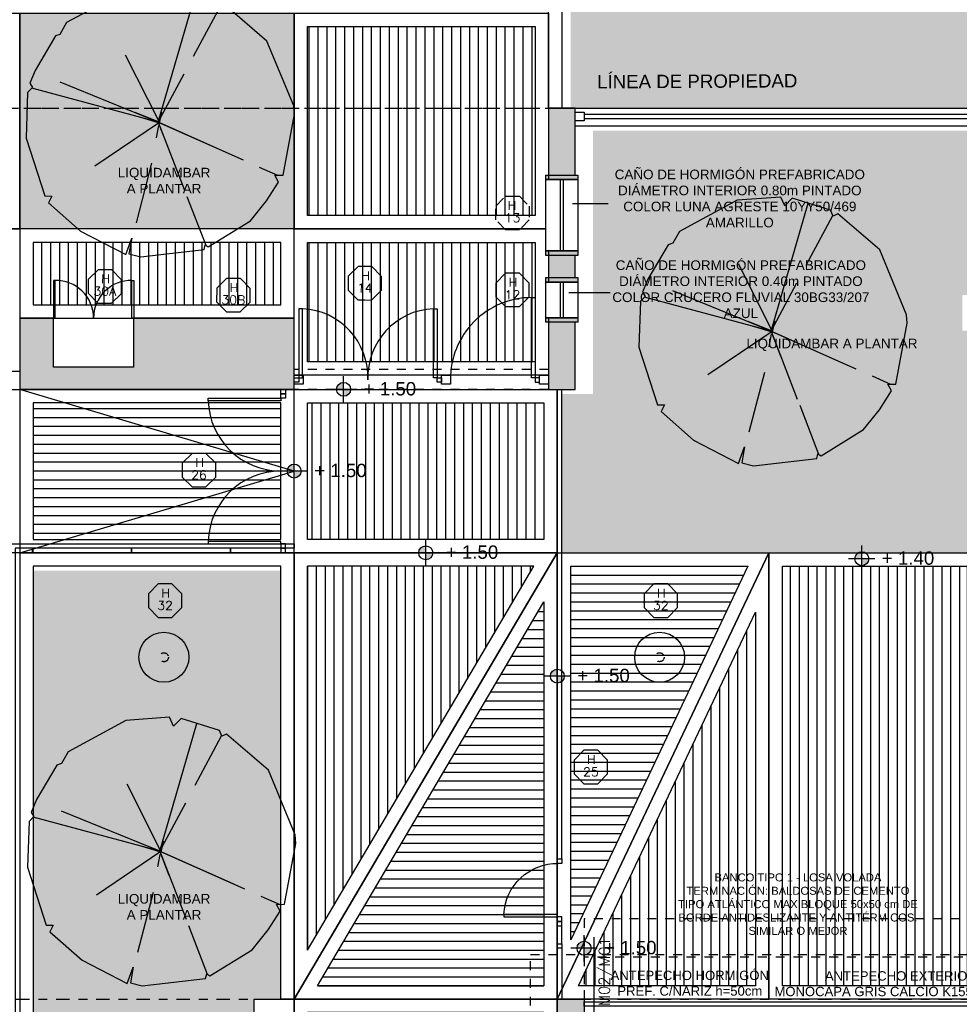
# Model space of a CAD drawing. Header units: metres. Extents: x -4243 to 4656, y 1445 to 4258.
# Tile 14 of 42: x 4456 to 4467, y 1583 to 1594. Entities that reach past the tile are written whole.
import ezdxf
from ezdxf.enums import TextEntityAlignment as Align

# ---------------------------------------------------------------- set-up
doc = ezdxf.new("R2010")
doc.units = ezdxf.units.M
doc.header["$LTSCALE"] = 0.3
doc.set_wipeout_variables(frame=1)
for name, pattern in [('CAIF XREF PLANTAS 603$0$RAYITAS', [0.375, 0.25, -0.125]), ('DASHDOT', [1, 0.5, -0.25, 0, -0.25]), ('HIDDEN', [9.525, 6.35, -3.175]), ('RAYITAS', [0.375, 0.25, -0.125])]:
    doc.linetypes.add(name, pattern=pattern)
for name, color, linetype in [('- 2 rotulo margenes', 7, 'Continuous'), ('0.INA-Luminarias', 7, 'Continuous'), ('A ALUMINIO', 4, 'Continuous'), ('A HATCH MURO ALB', 252, 'Continuous'), ('A HERRERÍA', 4, 'Continuous'), ('A HORMIGON', 6, 'Continuous'), ('A MURO', 1, 'Continuous'), ('A MURO VISTO', 2, 'Continuous'), ('A PAVIMENTO', 253, 'Continuous'), ('A PROYEECIÓN CUBIERTA', 242, 'Continuous'), ('A VEGETACIÓN', 253, 'Continuous'), ('A-ALBA-1', 1, 'Continuous'), ('Alb_MURO', 1, 'Continuous'), ('AREA EDIFICIO', 6, 'Continuous'), ('luminaria ext', 4, 'Continuous'), ('LÍMITE PADRÓN_RETIROS', 241, 'Continuous'), ('TXT', 3, 'Continuous'), ('TXT 1.100', 3, 'Continuous'), ('TXT PLANILLAS', 3, 'Continuous'), ('TXT TERMINACIONES', 3, 'Continuous')]:
    doc.layers.add(name, color=color, linetype=linetype)
doc.layers.add('04 gris', color=252, linetype='Continuous', lineweight=13)
doc.layers.add('A_PAVIMENTO EXT_', color=254, linetype='Continuous', lineweight=9)
doc.styles.add('arial', font='arial.ttf')
doc.styles.add('ROMANS', font='romans', dxfattribs={"height": 2})
doc.styles.get("Standard").update_dxf_attribs({"font": 'arial.ttf'})
doc.styles.add('TXT-ANOT', font='arial.ttf')
pattern_1 = [(90, (0, 0), (-0.1, 9e-17), [])]

# ---------------------------------------------------------------- blocks, each defined once
blk = doc.blocks.new('PORTON')
at = {"layer": 'A HERRERÍA'}
for points in [[(0, 0.952), (0.05, 0.952), (0.05, 1.002), (0, 1.002)], [(0.05, 0.302), (0, 0.302), (0, 0.352), (0.05, 0.352)], [(0.05, 0.38), (0.65, 0.38), (0.65, 0.352), (0.05, 0.352)], [(0.05, 0.252), (0, 0.252), (0, 0.302), (0.05, 0.302)], [(0, 0), (0.05, 0), (0.05, 0.05), (0, 0.05)]]:
    blk.add_lwpolyline(points, close=True, dxfattribs=at)
blk.add_lwpolyline([(0.05, 0.38), (0.05, 0.05), (0, 0.05), (0, 0.352)], dxfattribs=at)
blk.add_arc((0.05, 0.351), 0.601, 2.7633, 91.0594, dxfattribs=at)
blk = doc.blocks.new('H')
at = {"layer": 'A HERRERÍA'}
for points in [[(0.05, 0), (0, 0), (0, -0.05), (0.05, -0.05)], [(0.05, -0.05), (0.09, -0.05), (0.09, -0.95), (0.05, -0.95)]]:
    blk.add_lwpolyline(points, close=True, dxfattribs=at)
blk.add_arc((0.086, -0.036), 0.914, 270.2453, 0.453, dxfattribs=at)
blk = doc.blocks.new('*U519')
at = {"color": 0, "linetype": 'ByBlock', "ltscale": 0.1}
blk.add_lwpolyline([(0, 0.344), (0.119, 0.344), (0.288, 0.175), (0.288, -0.064), (0.119, -0.233), (0, -0.233), (-0.119, -0.233), (-0.288, -0.064), (-0.288, 0.175), (-0.119, 0.344)], close=True, dxfattribs=at)
at = {"color": 0, "style": 'ROMANS', "width": 1.1}
blk.add_text('H', height=0.15, dxfattribs=at).set_placement((-0.088, 0.112))
at = {"color": 0, "linetype": 'ByBlock', "style": 'ROMANS', "width": 1.05}
blk.add_attdef('NRO', text='', height=0.15, dxfattribs=at).set_placement((0, -0.027), align=Align.MIDDLE)
blk = doc.blocks.new('CAIF XREF PLANTA 201$0$A4vp')
at = {"color": 0}
for p, q in [((-0.759, 2.395), (-1.492, 1.962)), ((-0.634, 2.367), (-0.759, 2.395)), ((-0.593, 2.45), (-0.634, 2.367)), ((-0.338, 2.495), (-0.593, 2.45)), ((0.403, 2.519), (-0.338, 2.495)), ((0.473, 2.464), (0.403, 2.519)), ((0.722, 2.478), (0.473, 2.464)), ((1.787, 1.883), (0.722, 2.478)), ((0.075, 0.051), (-0.651, 2.371)), ((-1.492, 1.962), (-2.211, 1.095)), ((0.075, 0.051), (-0.274, 1.989)), ((2.271, 1.233), (1.787, 1.883)), ((0.095, 0.047), (0.802, 1.23)), ((2.174, 1.081), (2.271, 1.233)), ((-2.28, 0.971), (-2.405, 0.183)), ((-2.142, 0.984), (-2.28, 0.971)), ((-2.211, 1.095), (-2.142, 0.984)), ((2.368, 1.04), (2.174, 1.081)), ((2.562, 0.321), (2.368, 1.04)), ((0.075, 0.051), (2.447, 0.743)), ((0.081, 0.029), (-1.243, 0.607)), ((0.067, 0.041), (-0.028, 0.372)), ((0.077, 0.068), (-0.004, 0.507)), ((1.459, 0.155), (2.498, 0.232)), ((2.492, 0.224), (2.562, 0.321)), ((2.575, 0.169), (2.492, 0.224)), ((-2.405, 0.183), (-2.322, -0.757)), ((0.075, 0.051), (-0.73, -1.037)), ((0.069, 0.047), (-0.209, -0.331)), ((0.025, 0.017), (-0.193, -0.071)), ((0.072, 0.021), (0.268, 0.092)), ((0.075, 0.051), (1.091, 0.127)), ((0.075, 0.051), (0.328, -1.653)), ((0.081, 0.029), (0.294, -1.427)), ((2.427, -0.843), (2.575, 0.169)), ((-1.722, -0.609), (-0.631, -0.257)), ((-2.322, -0.757), (-2.004, -0.688)), ((-2.004, -0.688), (-2.28, -0.799)), ((-2.28, -0.799), (-2.209, -1.015)), ((1.677, -1.908), (2.427, -0.843)), ((-2.209, -1.015), (-1.464, -1.933)), ((-0.803, -1.136), (-1.381, -1.917)), ((-1.464, -1.933), (-1.381, -1.905)), ((-1.381, -1.905), (-1.381, -1.974)), ((-1.381, -1.974), (-0.551, -2.375)), ((0.376, -1.978), (0.431, -2.347)), ((0.486, -2.43), (1.553, -2.003)), ((1.553, -2.003), (1.677, -1.908)), ((-0.551, -2.375), (-0.081, -2.43)), ((0.334, -2.43), (0.403, -2.306)), ((0.403, -2.306), (0.486, -2.43)), ((-0.081, -2.43), (0.334, -2.43))]:
    blk.add_line(p, q, dxfattribs=at)
blk = doc.blocks.new('TIPO_MURO')
at = {"linetype": 'Continuous'}
blk.add_line((-1.161, 0), (0, 0), dxfattribs=at)
at = {"style": 'ROMANS', "oblique": 0.1745}
blk.add_attdef('M00', text='', height=0.15, dxfattribs=at).set_placement((-0.606, 0.22), align=Align.TOP_LEFT)
blk = doc.blocks.new('A$C4CB05E78')
at = {"layer": 'TXT PLANILLAS'}
ref = blk.add_blockref('TIPO_MURO', (-11.838, 9.832), dxfattribs=dict(at, xscale=0.8, yscale=0.8, zscale=0.8, rotation=270))
ref.add_attrib('M00', 'M02/M01', dxfattribs={"layer": '0', "height": 0.12, "rotation": 90, "style": 'ROMANS', "oblique": 0.1745}).set_placement((-11.781, 10.76), align=Align.TOP_RIGHT)
blk = doc.blocks.new('A$C255B2852')
at = {"layer": 'TXT TERMINACIONES', "char_height": 0.105, "attachment_point": 5, "style": 'TXT-ANOT'}
for s, width, insert in [('ANTEPECHO HORMIGÓN PREF. C/NARIZ h=50cm', 2.15125, (-10.719, 10.409)), ('ANTEPECHO EXTERIOR\\P MONOCAPA GRIS CALCIO K155 (quimtex)', 3.62963, (-8.351, 10.388))]:
    blk.add_mtext_dynamic_manual_height_columns(s, width=width, gutter_width=0.000625, heights=[0], dxfattribs=dict(at, insert=insert))
blk = doc.blocks.new('NIVEL')
h = blk.add_hatch(color=256)
h.paths.add_polyline_path([(0, 0.078, 0.414214), (-0.078, 0), (0, 0)])
h.paths.add_polyline_path([(0.078, 0), (0, 0), (0, -0.078, 0.414214)])
for p, q in [((0, -0.148), (0, 0.148)), ((0.148, 0), (-0.148, 0))]:
    blk.add_line(p, q)
blk.add_circle((0, 0), 0.0782)
at = {"style": 'arial'}
blk.add_attdef('NIVEL', (0.225, -0.068), '', height=0.15, dxfattribs=at)
blk = doc.blocks.new('H30')
at = {"layer": 'A HERRERÍA'}
for points in [[(4456.43, 1590.514), (4456.45, 1590.514), (4456.45, 1590.936), (4456.43, 1590.936)], [(4457.33, 1590.514), (4457.31, 1590.514), (4457.31, 1590.936), (4457.33, 1590.936)]]:
    blk.add_lwpolyline(points, close=True, dxfattribs=at)
for centre, start, end in [((4456.457, 1590.514), 0.119, 90.9939), ((4457.303, 1590.514), 89.0061, 179.881)]:
    blk.add_arc(centre, 0.423, start, end, dxfattribs=at)
blk = doc.blocks.new('Banco padres planta')
at = {"layer": '04 gris', "linetype": 'RAYITAS', "ltscale": 0.3}
for points in [[(-0.45, 3.558), (0, 3.558), (0, 3.407), (-0.45, 3.407)], [(-0.45, 1.854), (0, 1.854), (0, 1.704), (-0.45, 1.704)], [(-0.45, 0.15), (0, 0.15), (0, 0), (-0.45, 0)]]:
    blk.add_lwpolyline(points, close=True, dxfattribs=at)
at = {"layer": 'A MURO VISTO'}
blk.add_lwpolyline([(-0.45, 3.558), (0, 3.558), (0, 0), (-0.45, 0)], close=True, dxfattribs=at)
blk = doc.blocks.new('Pav 1')
at = {"layer": 'A PAVIMENTO'}
h = blk.add_hatch(dxfattribs=at)
h.set_pattern_fill('_USER', color=256, scale=0.1, pattern_type=0)
h.set_pattern_definition([(0, (4461.9332, 1582.71921), (0, 0.1), [])])
edge = h.paths.add_edge_path()
edge.add_line((4461.933, 1582.719), (4459.281, 1582.719))
edge.add_line((4459.281, 1582.719), (4459.281, 1579.462))
edge.add_line((4459.281, 1579.462), (4461.933, 1579.462))
edge.add_line((4461.933, 1579.462), (4461.933, 1582.719))
blk.add_lwpolyline([(4459.131, 1582.869), (4462.083, 1582.869), (4462.083, 1579.312), (4459.131, 1579.312)], close=True, dxfattribs=at)
blk.add_lwpolyline([(4461.933, 1582.719), (4459.281, 1582.719), (4459.281, 1579.462), (4461.933, 1579.462), (4461.933, 1582.719)], dxfattribs=at)
blk = doc.blocks.new('Terreno aeroparque')
at = {"layer": 'LÍMITE PADRÓN_RETIROS', "linetype": 'DASHDOT'}
for points in [[(-55.633, 0), (8.003, 0)], [(-49.894, -3.51), (-46.341, 0), (0, 0), (1.034, -40.092), (-49.249, -26.985), (-49.894, -3.51)], [(-57.719, -10), (8.261, -10)]]:
    blk.add_lwpolyline(points, dxfattribs=at)
at = {"layer": '- 2 rotulo margenes', "insert": (-36.35, 0.373), "char_height": 0.15, "attachment_point": 1, "rotation": 0.2973}
blk.add_mtext_dynamic_manual_height_columns('LÍNEA DE PROPIEDAD ', width=4.46161, gutter_width=12.5, heights=[0], dxfattribs=at)
blk = doc.blocks.new('Porton rampa')
at = {"layer": 'A HERRERÍA'}
for points in [[(-0.05, 0), (0, 0), (0, -0.05), (-0.05, -0.05)], [(-0.05, -0.128), (-0.867, -0.128), (-0.867, -0.1), (-0.05, -0.1)], [(-0.05, -0.05), (0, -0.05), (0, -0.1), (-0.05, -0.1)], [(-0.05, -1.706), (-0.867, -1.706), (-0.867, -1.734), (-0.05, -1.734)], [(-0.05, -1.784), (0, -1.784), (0, -1.734), (-0.05, -1.734)], [(-0.05, -1.834), (0, -1.834), (0, -1.784), (-0.05, -1.784)]]:
    blk.add_lwpolyline(points, close=True, dxfattribs=at)
at = {"layer": 'A MURO VISTO', "color": 4}
for centre, start, end in [((-0.05, -0.1), 181.9532, 270), ((-0.05, -1.734), 90, 178.0468)]:
    blk.add_arc(centre, 0.817, start, end, dxfattribs=at)
blk = doc.blocks.new('luminaria urbana')
at = {"layer": '0.INA-Luminarias', "linetype": 'CAIF XREF PLANTAS 603$0$RAYITAS', "ltscale": 0.5}
blk.add_circle((0, 0), 0.05, dxfattribs=at)
at = {"layer": 'A ALUMINIO'}
blk.add_circle((0, 0), 0.28, dxfattribs=at)

msp = doc.modelspace()

# ---------------------------------------------------------------- hatches: boundary and pattern name
at = {"layer": 'A HATCH MURO ALB'}
h = msp.add_hatch(color=256, dxfattribs=at)
h.dxf.hatch_style = 1
h.paths.add_polyline_path([(4462.38353, 1581.95007), (4462.36353, 1581.95007), (4462.36353, 1581.94007), (4462.08353, 1581.94007), (4462.08353, 1582.86921), (4462.38353, 1582.86921)])
at = {"layer": 'A PAVIMENTO'}
h = msp.add_hatch(dxfattribs=at)
h.set_pattern_fill('_USER', color=256, scale=0.1, angle=-270, pattern_type=0)
h.set_pattern_definition(pattern_1)
h.paths.add_polyline_path([(4454.63049, 1593.78894), (4455.9012, 1593.78894), (4455.9012, 1591.66449), (4454.63049, 1591.66449)])
h.paths.add_polyline_path([(4454.63049, 1591.36449), (4455.9012, 1591.36449), (4455.9012, 1590.06449), (4454.63049, 1590.06449)])
h.paths.add_polyline_path([(4456.2012, 1590.66449), (4458.98117, 1590.66449), (4458.98117, 1591.36449), (4456.2012, 1591.36449)])
h.paths.add_polyline_path([(4459.28117, 1591.36449), (4461.83353, 1591.36449), (4461.83353, 1590.02353), (4459.28117, 1590.02353)])
h.paths.add_polyline_path([(4459.28117, 1593.78894), (4461.83336, 1593.78894), (4461.83336, 1591.66449), (4459.28117, 1591.66449)])
h.paths.add_polyline_path([(4459.28117, 1595.594), (4461.83336, 1595.5969), (4461.83336, 1594.08894), (4459.28117, 1594.08894)])
h.paths.add_polyline_path([(4456.2012, 1595.58972), (4458.98117, 1595.59363), (4458.98117, 1594.08894), (4456.2012, 1594.08894)])
h.paths.add_polyline_path([(4454.63049, 1595.58871), (4455.9012, 1595.58997), (4455.9012, 1594.08894), (4454.63049, 1594.08894)])
h = msp.add_hatch(dxfattribs=at)
h.set_pattern_fill('_USER', color=256, scale=0.1, pattern_type=0)
h.set_pattern_definition([(360, (0, 0), (1e-16, 0.1), [])])
h.paths.add_polyline_path([(4458.98117, 1589.56449), (4456.2012, 1589.56449), (4456.2012, 1588.03037), (4458.98117, 1588.03037)])
h = msp.add_hatch(dxfattribs=at)
h.set_pattern_fill('_USER', color=256, scale=0.1, angle=-270, pattern_type=0)
h.set_pattern_definition([(90, (4461.9332, 1589.56449), (-0.1, 9e-17), [])])
h.paths.add_polyline_path([(4461.9332, 1588.03037), (4459.28119, 1588.03037), (4459.28119, 1589.56449), (4461.9332, 1589.56449)])
h = msp.add_hatch(dxfattribs=at)
h.set_pattern_fill('_USER', color=256, scale=0.1, angle=-270, pattern_type=0)
h.set_pattern_definition([(90, (4459.28119, 1587.73037), (-0.1, 9e-17), [])])
h.paths.add_polyline_path([(4461.82106, 1587.73037), (4459.2812, 1587.73037), (4459.2812, 1583.41932)])
h = msp.add_hatch(dxfattribs=at)
h.set_pattern_fill('_USER', color=256, scale=0.1, pattern_type=0)
h.set_pattern_definition([(360, (4462.2333, 1587.73), (1e-16, 0.1), [])])
h.paths.add_polyline_path([(4462.2333, 1587.73), (4464.22145, 1587.73033), (4462.2335, 1583.53659)])
h = msp.add_hatch(dxfattribs=at)
h.set_pattern_fill('_USER', color=256, scale=0.1, angle=-270, pattern_type=0)
h.set_pattern_definition(pattern_1)
h.paths.add_polyline_path([(4464.60857, 1587.73037), (4466.68362, 1587.73037), (4466.68362, 1583.02029), (4464.60857, 1583.02029)])
h = msp.add_hatch(dxfattribs=at)
h.set_pattern_fill('_USER', color=256, scale=0.1, pattern_type=0)
h.set_pattern_definition([(360, (4461.93353, 1583.01921), (1e-16, 0.1), [])])
h.paths.add_polyline_path([(4461.93353, 1587.33023), (4461.93353, 1583.01921), (4459.39389, 1583.01921)])
h = msp.add_hatch(dxfattribs=at)
h.set_pattern_fill('_USER', color=256, scale=0.1, angle=-270, pattern_type=0)
h.set_pattern_definition([(90, (4464.30857, 1583.02022), (-0.1, 9e-17), [])])
h.paths.add_polyline_path([(4464.30857, 1587.21371), (4464.30857, 1583.02022), (4462.32044, 1583.01932)])
at = {"layer": 'A_PAVIMENTO EXT_'}
h = msp.add_hatch(dxfattribs=at)
h.set_pattern_fill('AR-CONC', color=252, scale=0.004)
h.paths.add_polyline_path([(4496.09424, 1593.87762), (4495.98234, 1593.87762), (4495.98234, 1594.44194), (4462.23328, 1594.44194), (4462.23331, 1592.86925), (4496.0942, 1592.86815)])
h.paths.add_polyline_path([(4462.22718, 1595.74681), (4462.22701, 1595.04194), (4495.98234, 1595.04194), (4495.98234, 1595.67213), (4496.09414, 1595.67213), (4496.094, 1595.78637)])
h.paths.add_polyline_path([(4499.12626, 1595.04194), (4502.65465, 1595.04194), (4502.65465, 1595.48894), (4499.12626, 1595.48894)])
h.paths.add_polyline_path([(4499.12626, 1594.44194), (4502.65465, 1594.44194), (4502.65465, 1593.98894), (4499.12626, 1593.98894)])
h.paths.add_polyline_path([(4498.8399, 1595.78896), (4498.83991, 1595.67213), (4499.12626, 1595.67213), (4499.12626, 1595.48894), (4502.65446, 1595.4892), (4502.65443, 1595.78938)])
h.paths.add_polyline_path([(4502.65457, 1593.98894), (4499.12626, 1593.98894), (4499.12626, 1593.87762), (4498.84001, 1593.8776), (4498.8399, 1592.86893), (4502.65465, 1592.86921)])

# ---------------------------------------------------------------- linework, layer by layer
at = {"layer": 'A HERRERÍA'}
for points in [[(4496.09429, 1592.79924), (4462.3845, 1592.79924)], [(4496.09429, 1592.74924), (4462.3845, 1592.74924)], [(4496.19429, 1592.66924), (4462.2845, 1592.66924)], [(4462.08353, 1584.44313), (4462.08353, 1589.71449)], [(4462.13353, 1584.44313), (4462.13353, 1589.71449)], [(4455.95119, 1568.53844), (4455.95119, 1587.98037), (4459.13117, 1587.98037), (4459.13117, 1587.93037), (4456.00119, 1587.93037), (4456.00119, 1568.58844)], [(4462.08353, 1583.44097), (4462.08353, 1582.86921)], [(4462.13353, 1583.44097), (4462.13353, 1582.86921)]]:
    msp.add_lwpolyline(points, dxfattribs=at)
for points in [[(4459.18217, 1589.84509), (4459.22301, 1589.84509), (4459.22301, 1590.62005), (4459.18217, 1590.62005)], [(4460.73417, 1589.84509), (4460.69333, 1589.84509), (4460.69333, 1590.62005), (4460.73417, 1590.62005)], [(4459.18214, 1589.79509), (4459.13214, 1589.79512), (4459.13217, 1589.84512), (4459.18217, 1589.84509)], [(4460.78417, 1589.79509), (4460.73417, 1589.79512), (4460.7342, 1589.84512), (4460.7842, 1589.84509)], [(4456.19118, 1587.88037), (4456.20118, 1587.88037), (4456.20118, 1587.93037), (4456.19118, 1587.93037)], [(4457.30118, 1587.88037), (4457.31118, 1587.88037), (4457.31118, 1587.93037), (4457.30118, 1587.93037)], [(4458.41118, 1587.88037), (4458.42118, 1587.88037), (4458.42118, 1587.93037), (4458.41118, 1587.93037)], [(4467.74263, 1582.78921), (4462.38353, 1582.78921), (4462.38353, 1582.83922), (4467.74263, 1582.83922)]]:
    msp.add_lwpolyline(points, close=True, dxfattribs=at)
for centre, start, end in [((4459.18864, 1589.85066), 357.686895, 87.441832), ((4460.7277, 1589.85066), 92.558168, 182.313105)]:
    msp.add_arc(centre, 0.77016, start, end, dxfattribs=at)
at = {"layer": 'A HORMIGON'}
msp.add_line((4462.2845, 1592.86924), (4496.19429, 1592.86924), dxfattribs=at)
for points in [[(4462.2845, 1592.72764), (4462.2845, 1592.82764), (4462.3845, 1592.82764), (4462.3845, 1592.72764)], [(4459.13117, 1589.77351), (4459.13117, 1589.87351), (4459.23117, 1589.87351), (4459.23117, 1589.77351)], [(4460.78417, 1589.77353), (4460.78417, 1589.87353), (4460.88417, 1589.87353), (4460.88417, 1589.77353)], [(4461.88417, 1589.77353), (4461.88417, 1589.87353), (4461.98417, 1589.87353), (4461.98417, 1589.77353)]]:
    msp.add_lwpolyline(points, close=True, dxfattribs=at)
at = {"layer": 'A MURO'}
msp.add_lwpolyline([(4462.38353, 1581.95007), (4462.36353, 1581.95007), (4462.36353, 1581.94007), (4462.08353, 1581.94007), (4462.08353, 1582.86921), (4462.38353, 1582.86921), (4462.38353, 1581.95007)], dxfattribs=at)
at = {"layer": 'A MURO VISTO', "linetype": 'RAYITAS'}
msp.add_lwpolyline([(4466.83362, 1582.58921), (4466.83362, 1583.33921), (4462.38353, 1583.33921), (4462.38353, 1582.83922)], dxfattribs=at)
at = {"layer": 'A PAVIMENTO'}
for p, q in [((4462.08353, 1587.88037), (4459.1312, 1582.86921)), ((4462.0832, 1587.88037), (4496.19429, 1587.88037))]:
    msp.add_line(p, q, dxfattribs=at)
for points in [[(4454.48049, 1593.93894), (4456.0512, 1593.93894), (4456.0512, 1591.51449), (4454.48049, 1591.51449)], [(4456.0512, 1593.93894), (4459.13117, 1593.93894), (4459.13117, 1591.51449), (4456.0512, 1591.51449)], [(4459.13117, 1593.93894), (4461.98416, 1593.93894), (4461.98416, 1591.51449), (4459.13117, 1591.51449)], [(4459.28117, 1593.78894), (4461.83336, 1593.78894), (4461.83336, 1591.66449), (4459.28117, 1591.66449)], [(4454.48049, 1591.51449), (4456.0512, 1591.51449), (4456.0512, 1589.91449), (4454.48049, 1589.91449)], [(4456.0512, 1590.51449), (4459.13117, 1590.51449), (4459.13117, 1591.51449), (4456.0512, 1591.51449)], [(4459.13117, 1591.51449), (4461.98353, 1591.51449), (4461.98353, 1589.87353), (4459.13117, 1589.87353)], [(4456.2012, 1590.66449), (4458.98117, 1590.66449), (4458.98117, 1591.36449), (4456.2012, 1591.36449)], [(4459.28117, 1591.36449), (4461.83353, 1591.36449), (4461.83353, 1590.02353), (4459.28117, 1590.02353)], [(4454.48049, 1589.71449), (4456.0512, 1589.71449), (4456.0512, 1587.88037), (4454.48049, 1587.88037)], [(4456.0512, 1587.88037), (4459.13117, 1587.88037), (4459.13117, 1589.71449), (4456.0512, 1589.71449)], [(4462.0832, 1587.88037), (4459.13119, 1587.88037), (4459.13119, 1589.71449), (4462.0832, 1589.71449)], [(4456.2012, 1588.03037), (4458.98117, 1588.03037), (4458.98117, 1589.56449), (4456.2012, 1589.56449)], [(4461.9332, 1588.03037), (4459.28119, 1588.03037), (4459.28119, 1589.56449), (4461.9332, 1589.56449)], [(4459.1312, 1587.88037), (4462.0833, 1587.88037), (4462.0833, 1582.86921), (4459.1312, 1582.86921)], [(4462.08353, 1587.88037), (4459.1312, 1587.88037), (4459.1312, 1582.86922)], [(4464.45857, 1587.88037), (4466.83362, 1587.88037), (4466.83362, 1582.87029), (4464.45857, 1582.87029)], [(4461.82106, 1587.73037), (4459.2812, 1587.73037), (4459.2812, 1583.41932)], [(4462.2333, 1587.73), (4464.22145, 1587.73033), (4462.2335, 1583.53659)], [(4464.60857, 1587.73037), (4466.68362, 1587.73037), (4466.68362, 1583.02029), (4464.60857, 1583.02029)], [(4461.93353, 1587.33023), (4461.93353, 1583.01921), (4459.39389, 1583.01921)], [(4464.30857, 1587.21371), (4464.30857, 1583.02022), (4462.32044, 1583.01932)], [(4459.1312, 1582.86922), (4462.0833, 1582.86922), (4462.0833, 1579.31171), (4459.1312, 1579.31171)]]:
    msp.add_lwpolyline(points, close=True, dxfattribs=at)
msp.add_lwpolyline([(4456.05119, 1587.88037), (4459.13117, 1588.79743), (4456.0512, 1589.71449)], dxfattribs=at)
at = {"layer": 'A PROYEECIÓN CUBIERTA', "linetype": 'RAYITAS'}
for points in [[(4495.79435, 1582.84357), (4495.79423, 1583.76953), (4462.38353, 1583.76953), (4462.38353, 1582.86921)], [(4496.39429, 1583.36921), (4496.39429, 1571.95095), (4493.81427, 1571.95095), (4493.81427, 1568.33925), (4481.11624, 1568.33925), (4481.11624, 1571.33922), (4472.51904, 1571.33922), (4472.51904, 1568.33925), (4462.88353, 1568.33925), (4462.87445, 1572.19672), (4461.7833, 1572.19672), (4461.7833, 1583.36921), (4496.39429, 1583.36921)]]:
    msp.add_lwpolyline(points, dxfattribs=at)
at = {"layer": 'A-ALBA-1'}
for points in [[(4462.0833, 1587.87998), (4466.83362, 1587.87998), (4466.83362, 1590.37486), (4472.87353, 1590.37486), (4472.87353, 1587.88037), (4496.19429, 1587.88037), (4496.19429, 1582.86953), (4462.0833, 1582.86921)], [(4456.05119, 1568.63922), (4459.1312, 1568.63922), (4459.1312, 1587.88037), (4456.05119, 1587.88037)], [(4462.08353, 1587.88037), (4462.08353, 1582.86921), (4459.13143, 1582.86921)], [(4462.0833, 1587.87998), (4464.45857, 1587.88037), (4462.08353, 1582.87002)], [(4464.45857, 1587.88037), (4464.45857, 1582.87029), (4462.0833, 1582.86921)], [(4456.20119, 1568.78922), (4458.9812, 1568.78922), (4458.9812, 1572.19672), (4459.1323, 1572.19578), (4459.1312, 1575.75422), (4458.9812, 1575.75422), (4458.9812, 1579.31171), (4459.1312, 1579.31171), (4459.13162, 1582.86953), (4458.9812, 1582.86922), (4458.9812, 1587.73037), (4456.20119, 1587.73037)]]:
    msp.add_lwpolyline(points, close=True, dxfattribs=at)
msp.add_lwpolyline([(4462.0833, 1582.86953), (4464.45857, 1587.88037)], dxfattribs=at)
at = {"layer": 'Alb_MURO'}
msp.add_lwpolyline([(4462.13416, 1592.86924), (4461.98416, 1592.86924), (4461.98416, 1595.74707), (4462.13416, 1595.74724)], close=True, dxfattribs=at)
msp.add_lwpolyline([(4456.42977, 1590.51449), (4456.0512, 1590.51449), (4456.0512, 1589.71449), (4459.13117, 1589.71449), (4459.13117, 1590.51449), (4457.32977, 1590.51449), (4457.32977, 1589.96449), (4456.42977, 1589.96449), (4456.42977, 1590.51449)], dxfattribs=at)
at = {"layer": 'AREA EDIFICIO', "linetype": 'RAYITAS'}
for points in [[(4461.98417, 1589.93609), (4459.13117, 1589.93609)], [(4461.98417, 1589.71449), (4459.13117, 1589.71449)]]:
    msp.add_lwpolyline(points, dxfattribs=at)

# ---------------------------------------------------------------- block references
msp.add_blockref('Pav 1', (0, 0))
at = {"layer": '04 gris'}
msp.add_blockref('Banco padres planta', (4459.13118, 1579.31171), dxfattribs=at)
at = {"layer": 'A HERRERÍA'}
for name, p in [('H30', (0, 0)), ('A$C4CB05E78', (4474.33197, 1572.80412))]:
    msp.add_blockref(name, p, dxfattribs=at)
at = {"layer": 'A HERRERÍA', "xscale": -1}
msp.add_blockref('PORTON', (4462.13353, 1583.44097), dxfattribs=at)
at = {"layer": 'A HERRERÍA', "rotation": 359.9999999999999}
msp.add_blockref('A$C255B2852', (4474.28904, 1572.63922), dxfattribs=at)
at = {"layer": 'A MURO', "rotation": 180.037699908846}
msp.add_blockref('H', (4461.8842, 1589.79512), dxfattribs=at)
at = {"layer": 'A MURO VISTO', "color": 4}
msp.add_blockref('Porton rampa', (4459.03214, 1589.71449), dxfattribs=at)
at = {"layer": 'A VEGETACIÓN', "xscale": 0.6047312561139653, "yscale": 0.6047312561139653, "zscale": 0.6047312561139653, "rotation": 57.58261468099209}
for p in [(4457.60769, 1592.6589), (4464.48367, 1590.31385), (4457.62459, 1584.47496)]:
    msp.add_blockref('CAIF XREF PLANTA 201$0$A4vp', p, dxfattribs=at)
at = {"layer": 'luminaria ext'}
for p in [(4457.66928, 1586.70756), (4463.23148, 1586.70759)]:
    msp.add_blockref('luminaria urbana', p, dxfattribs=at)
at = {"layer": 'TXT 1.100'}
for p, values in [((4459.68582, 1589.71449), {'NIVEL': '+ 1.50'}), ((4459.13117, 1588.79743), {'NIVEL': '+ 1.50'}), ((4460.60722, 1587.88038), {'NIVEL': '+ 1.50'}), ((4465.49984, 1587.81347), {'NIVEL': '+ 1.40'}), ((4462.08341, 1586.49575), {'NIVEL': '+ 1.50'}), ((4462.38353, 1583.44097), {'NIVEL': '+ 1.50'})]:
    msp.add_blockref('NIVEL', p, dxfattribs=at).add_auto_attribs(values)
at = {"layer": 'TXT PLANILLAS', "linetype": 'HIDDEN', "xscale": 0.65, "yscale": 0.65, "zscale": 0.65}
msp.add_blockref('*U519', (4461.58058, 1591.65798), dxfattribs=at).add_auto_attribs({'NRO': '13'})
at = {"layer": 'TXT PLANILLAS'}
ref = msp.add_blockref('*U519', (4459.92385, 1590.86922), dxfattribs=dict(at, xscale=-0.6499999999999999, yscale=0.6499999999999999, zscale=0.6499999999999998, rotation=359.6100021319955))
ref.add_attrib('NRO', '14', dxfattribs={"layer": '0', "color": 0, "linetype": 'ByBlock', "height": 0.0975, "rotation": 359.610002, "style": 'ROMANS', "width": 1.05}).set_placement((4459.92373, 1590.85162), align=Align.MIDDLE)
ref = msp.add_blockref('*U519', (4457.00665, 1590.83308), dxfattribs=dict(at, xscale=-0.6499999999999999, yscale=0.6499999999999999, zscale=0.6499999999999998, rotation=359.6100021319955))
ref.add_attrib('NRO', '30A', dxfattribs={"layer": '0', "color": 0, "linetype": 'ByBlock', "height": 0.0975, "rotation": 359.610002, "style": 'ROMANS', "width": 1.05}).set_placement((4457.00653, 1590.81548), align=Align.MIDDLE)
ref = msp.add_blockref('*U519', (4461.58058, 1590.79446), dxfattribs=dict(at, xscale=-0.65, yscale=0.65, zscale=0.65))
ref.add_attrib('NRO', '12', dxfattribs={"layer": '0', "color": 0, "linetype": 'ByBlock', "height": 0.0975, "style": 'ROMANS', "width": 1.05}).set_placement((4461.58058, 1590.77685), align=Align.MIDDLE)
ref = msp.add_blockref('*U519', (4458.44869, 1590.73583), dxfattribs=dict(at, xscale=-0.6499999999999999, yscale=0.6499999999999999, zscale=0.6499999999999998, rotation=359.6100021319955))
ref.add_attrib('NRO', '30B', dxfattribs={"layer": '0', "color": 0, "linetype": 'ByBlock', "height": 0.0975, "rotation": 359.610002, "style": 'ROMANS', "width": 1.05}).set_placement((4458.44857, 1590.71823), align=Align.MIDDLE)
at = {"layer": 'TXT PLANILLAS', "extrusion": (0, 0, -1)}
ref = msp.add_blockref('*U519', (-4458.06302, 1588.77151), dxfattribs=dict(at, xscale=0.65, yscale=0.65, zscale=-0.65))
ref.add_attrib('NRO', '26', dxfattribs={"layer": '0', "color": 0, "linetype": 'ByBlock', "ltscale": 0.5, "height": 0.0975, "rotation": 180, "style": 'ROMANS', "text_generation_flag": 6, "width": 1.05}).set_placement((4458.06302, 1588.7539), align=Align.MIDDLE)
at = {"layer": 'TXT PLANILLAS'}
ref = msp.add_blockref('*U519', (4457.68264, 1587.30659), dxfattribs=dict(at, xscale=-0.65, yscale=0.65, zscale=0.65))
ref.add_attrib('NRO', '32', dxfattribs={"layer": '0', "color": 0, "linetype": 'ByBlock', "height": 0.0975, "style": 'ROMANS', "width": 1.05}).set_placement((4457.68264, 1587.28898), align=Align.MIDDLE)
ref = msp.add_blockref('*U519', (4463.24483, 1587.30662), dxfattribs=dict(at, xscale=-0.65, yscale=0.65, zscale=0.65))
ref.add_attrib('NRO', '32', dxfattribs={"layer": '0', "color": 0, "linetype": 'ByBlock', "height": 0.0975, "style": 'ROMANS', "width": 1.05}).set_placement((4463.24483, 1587.28901), align=Align.MIDDLE)
at = {"layer": 'TXT PLANILLAS', "extrusion": (0, 0, -1)}
ref = msp.add_blockref('*U519', (-4462.45996, 1585.4398), dxfattribs=dict(at, xscale=0.65, yscale=0.65, zscale=-0.65))
ref.add_attrib('NRO', '25', dxfattribs={"layer": '0', "color": 0, "linetype": 'ByBlock', "ltscale": 0.5, "height": 0.0975, "rotation": 180, "style": 'ROMANS', "text_generation_flag": 6, "width": 1.05}).set_placement((4462.45996, 1585.42219), align=Align.MIDDLE)

# ---------------------------------------------------------------- texts
at = {"layer": 'TXT', "char_height": 0.135, "attachment_point": 5, "style": 'TXT-ANOT'}
for s, insert in [('{\\H0.8x;LIQUIDAMBAR \\PA PLANTAR }', (4457.67093, 1592.05739)), ('{\\H0.8x;LIQUIDAMBAR A PLANTAR }', (4465.16518, 1590.21444)), ('{\\H0.8x;LIQUIDAMBAR \\PA PLANTAR }', (4457.67093, 1583.90615))]:
    msp.add_mtext_dynamic_manual_height_columns(s, width=2.2307233, gutter_width=0.000625, heights=[0], dxfattribs=dict(at, insert=insert))
at = {"layer": 'TXT', "ltscale": 0.3, "insert": (4464.78391, 1583.93547), "char_height": 0.09, "width": 2.8316274, "attachment_point": 5, "rotation": 0.011622, "style": 'TXT-ANOT'}
msp.add_mtext('\\pt2.4;BANCO TIPO 1 - LOSA VOLADA\\P\\ptz;TERMINACIÓN: BALDOSAS DE CEMENTO\\PTIPO ATLÁNTICO MAXIBLOQUE 50x50 cm DE BORDE ANTIDESLIZANTE Y ANTITÉRMICOS. SIMILAR O MEJOR', dxfattribs=at)
at = {"layer": 'TXT 1.100', "char_height": 0.135, "attachment_point": 5, "style": 'TXT-ANOT'}
for s, width, insert in [('{\\H0.8x;CAÑO DE HORMIGÓN PREFABRICADO DIÁMETRO INTERIOR 0.80m PINTADO COLOR LUNA AGRESTE 10YY50/469 AMARILLO}', 3.0148191, (4464.13124, 1591.85647)), ('\\A1;{\\H0.8x;CAÑO DE HORMIGÓN PREFABRICADO DIÁMETRO INTERIOR 0.40m PINTADO COLOR CRUCERO FLUVIAL 30BG33/207 AZUL}', 3.18721, (4464.14304, 1590.83767))]:
    msp.add_mtext_dynamic_manual_height_columns(s, width=width, gutter_width=0.000625, heights=[0], dxfattribs=dict(at, insert=insert))

# ---------------------------------------------------------------- next in the draw order: wipeouts: each hides what was drawn before it
for points in [[(4461.95417, 1592.06836), (4462.3145, 1592.06836), (4462.3145, 1591.26836), (4461.95417, 1591.26836)], [(4461.95417, 1590.91836), (4462.3145, 1590.91836), (4462.3145, 1590.51836), (4461.95417, 1590.51836)]]:
    msp.add_wipeout(points).dxf.layer = 'A MURO VISTO'

# ---------------------------------------------------------------- next in the draw order: hatches: boundary and pattern name
at = {"layer": 'A HATCH MURO ALB'}
h = msp.add_hatch(color=256, dxfattribs=at)
h.dxf.hatch_style = 1
h.paths.add_polyline_path([(4456.0512, 1589.71449), (4459.13117, 1589.71449), (4459.13117, 1590.51449), (4457.32977, 1590.51449), (4457.32977, 1589.96449), (4456.42977, 1589.96449), (4456.42977, 1590.51449), (4456.0512, 1590.51449)])
h.paths.add_polyline_path([(4462.2845, 1592.86924), (4461.98416, 1592.86924), (4461.98417, 1592.11836), (4462.2845, 1592.11836)])
h.paths.add_polyline_path([(4462.2845, 1591.21836), (4461.98416, 1591.21836), (4461.98417, 1590.96836), (4462.2845, 1590.96836)])
h.paths.add_polyline_path([(4462.2845, 1590.46836), (4461.98416, 1590.46836), (4461.98336, 1589.71449), (4462.28369, 1589.71449)])
at = {"layer": 'A HORMIGON'}
h = msp.add_hatch(color=251, dxfattribs=at)
h.dxf.hatch_style = 1
h.paths.add_polyline_path([(4462.3145, 1592.06836), (4461.95417, 1592.06836), (4461.95417, 1592.11836), (4462.3145, 1592.11836)])
h = msp.add_hatch(color=251, dxfattribs=at)
h.dxf.hatch_style = 1
h.paths.add_polyline_path([(4462.3145, 1591.21836), (4461.95417, 1591.21836), (4461.95417, 1591.26836), (4462.3145, 1591.26836)])
h = msp.add_hatch(color=251, dxfattribs=at)
h.dxf.hatch_style = 1
h.paths.add_polyline_path([(4462.3145, 1590.91836), (4461.95417, 1590.91836), (4461.95417, 1590.96836), (4462.3145, 1590.96836)])
h = msp.add_hatch(color=251, dxfattribs=at)
h.dxf.hatch_style = 1
h.paths.add_polyline_path([(4462.3145, 1590.46836), (4461.95417, 1590.46836), (4461.95417, 1590.51836), (4462.3145, 1590.51836)])
at = {"layer": 'A_PAVIMENTO EXT_'}
h = msp.add_hatch(dxfattribs=at)
h.set_pattern_fill('AR-CONC', color=252, scale=0.004)
h.set_pattern_definition([(50, (-4e-07, -0.05155), (0.728738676, -0.06375634), [0.0762, -0.8382]), (355, (-4e-07, -0.05155), (-0.14097369, 0.76422738), [0.06096, -0.67056234]), (100.451445, (0.0607, -0.0569), (0.58776499, 0.70047101), [0.06476004, -0.71236098]), (46.1842, (-4e-07, 0.15165), (1.08431616, -0.16816931), [0.1143, -1.2573]), (96.635558, (0.0904, 0.1376), (0.94961654, 0.9897045), [0.0971401, -1.06854243]), (351.18415, (-4e-07, 0.1516), (0.94961654, 0.9897045), [0.09143987, -1.00583893]), (21, (0.1016, 0.10085), (0.606457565, -0.40906079), [0.0762, -0.8382]), (326, (0.1016, 0.10085), (0.24720811, 0.73675186), [0.06096, -0.67056]), (71.451445, (0.15214, 0.06676), (0.85366568, 0.32769108), [0.06476004, -0.71235975]), (37.5, (-4e-07, -0.05155), (0.012354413, 0.338220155), [0, -0.662432, 0, -0.68072, 0, -0.6731]), (7.5, (-4e-07, -0.05155), (0.26727865, 0.4007223), [0, -0.388112, 0, -0.647192, 0, -0.25654]), (327.5, (-0.22657, -0.05155), (0.54236238, -0.022914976), [0, -0.254, 0, -0.79248, 0, -1.05156]), (317.5, (-0.32817, -0.05155), (0.592516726, 0.101705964), [0, -0.3302, 0, -0.526288, 0, -0.74676])])
h.paths.add_polyline_path([(4496.09429, 1592.61769), (4462.48328, 1592.61769), (4462.48329, 1589.66294), (4462.13353, 1589.66294), (4462.13353, 1587.88037), (4466.83362, 1587.88037), (4466.83362, 1590.37486), (4466.62857, 1590.37486), (4466.62857, 1590.77486), (4473.09367, 1590.77486), (4473.09367, 1590.37061), (4472.87353, 1590.37486), (4472.87353, 1587.88037), (4495.14429, 1587.88037), (4495.14429, 1588.93037), (4496.09429, 1588.93037)])
h.paths.add_polyline_path([(4499.509, 1564.50869), (4485.37438, 1564.50869), (4485.37438, 1566.38925), (4462.0832, 1566.4408), (4462.0832, 1563.85423), (4499.65796, 1558.70844)])
h.paths.add_polyline_path([(4459.13117, 1591.51449), (4456.0512, 1591.51449), (4456.0512, 1593.93894), (4459.13117, 1593.93894)])
h.paths.add_polyline_path([(4456.20119, 1568.78922), (4458.9812, 1568.78922), (4458.9812, 1572.14516), (4458.68118, 1572.14516), (4458.6812, 1575.70266), (4458.98119, 1575.70266), (4458.98119, 1579.26016), (4458.68118, 1579.26016), (4458.6812, 1582.86922), (4458.98119, 1582.86922), (4458.9812, 1587.67882), (4456.20119, 1587.67882)])
h.paths.add_polyline_path([(4456.23049, 1568.48766), (4458.98119, 1568.48766), (4458.98119, 1567.88932), (4456.23049, 1567.88932)])

# ---------------------------------------------------------------- next in the draw order: linework, layer by layer
at = {"layer": 'A HERRERÍA', "color": 4}
for points in [[(4462.11933, 1592.06836), (4462.14933, 1592.06836), (4462.14933, 1591.26836), (4462.11933, 1591.26836)], [(4462.11933, 1590.91836), (4462.14933, 1590.91836), (4462.14933, 1590.51836), (4462.11933, 1590.51836)]]:
    msp.add_lwpolyline(points, close=True, dxfattribs=at)
at = {"layer": 'A HORMIGON'}
for points in [[(4462.3145, 1592.06836), (4461.95417, 1592.06836), (4461.95417, 1592.11836), (4462.3145, 1592.11836)], [(4462.3145, 1591.21836), (4461.95417, 1591.21836), (4461.95417, 1591.26836), (4462.3145, 1591.26836)], [(4462.3145, 1590.91836), (4461.95417, 1590.91836), (4461.95417, 1590.96836), (4462.3145, 1590.96836)], [(4462.3145, 1590.46836), (4461.95417, 1590.46836), (4461.95417, 1590.51836), (4462.3145, 1590.51836)]]:
    msp.add_lwpolyline(points, close=True, dxfattribs=at)
at = {"layer": 'A MURO VISTO'}
for points in [[(4461.95417, 1592.06836), (4462.3145, 1592.06836), (4462.3145, 1591.26836), (4461.95417, 1591.26836)], [(4461.95417, 1590.91836), (4462.3145, 1590.91836), (4462.3145, 1590.51836), (4461.95417, 1590.51836)]]:
    msp.add_lwpolyline(points, close=True, dxfattribs=at)
at = {"layer": 'Alb_MURO'}
for points in [[(4462.2845, 1592.86924), (4461.98416, 1592.86924), (4461.98417, 1592.11836), (4462.2845, 1592.11836)], [(4462.2845, 1591.21836), (4461.98416, 1591.21836), (4461.98417, 1590.96836), (4462.2845, 1590.96836)], [(4462.2845, 1590.46836), (4461.98416, 1590.46836), (4461.98336, 1589.71449), (4462.28369, 1589.71449)]]:
    msp.add_lwpolyline(points, close=True, dxfattribs=at)
at = {"layer": 'TXT 1.100'}
for p, q in [((4462.6559, 1591.79785), (4462.2546, 1591.79785)), ((4462.67609, 1590.79729), (4462.21131, 1590.79729))]:
    msp.add_line(p, q, dxfattribs=at)

# ---------------------------------------------------------------- next in the draw order: block references
msp.add_blockref('Terreno aeroparque', (4498.87958, 1592.86924))

doc.saveas('drawing.dxf')
